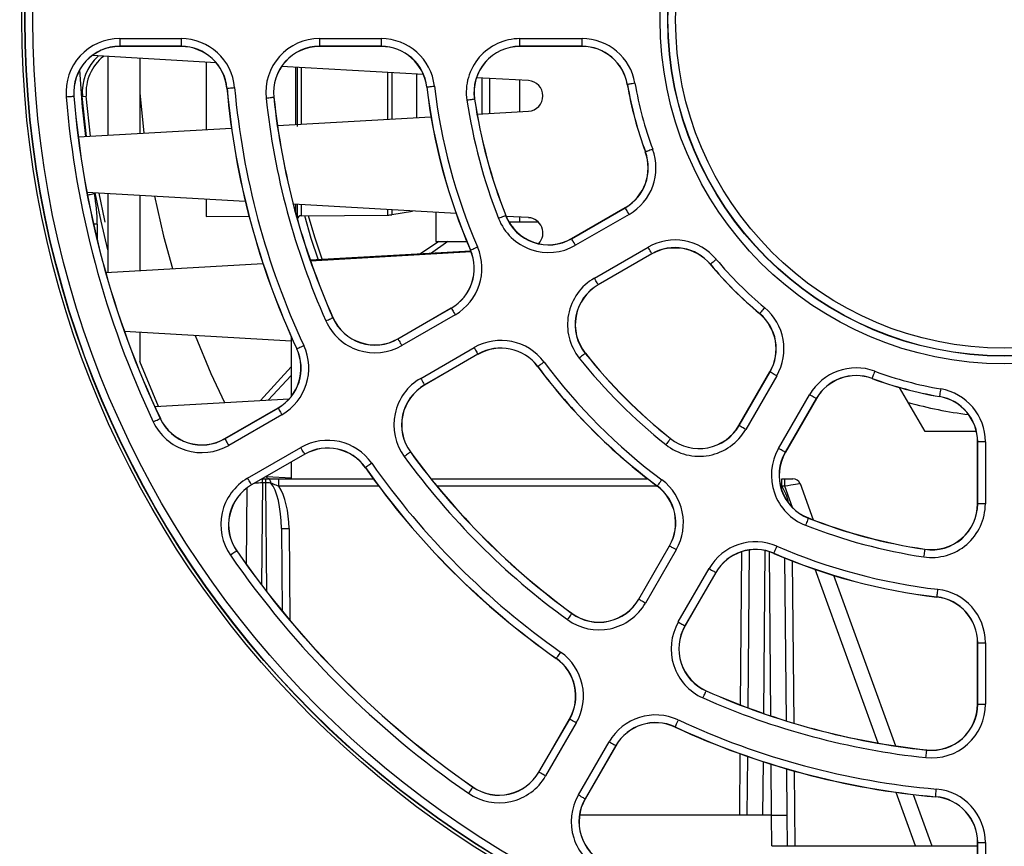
# Paper-space layout 'Sheet1' of a CAD drawing. Header units: millimetres. Extents: x 0 to 420, y 0 to 297.
# Tile 18 of 135: x 76 to 89, y 52 to 62. Entities that reach past the tile are written whole.
import ezdxf

# ---------------------------------------------------------------- set-up
doc = ezdxf.new("R2010")
doc.units = ezdxf.units.MM
doc.layers.add('SLD-0', color=179, linetype='Continuous')
doc.styles.add('SLDTEXTSTYLE1', font='TXT', dxfattribs={"width": 0.75})
doc.styles.add('SLDTEXTSTYLE3', font='TXT', dxfattribs={"width": 0.96})
doc.dimstyles.new('SLDDIMSTYLE3', dxfattribs={"dimtxt": 2.5, "dimasz": 3.302, "dimexe": 0, "dimexo": 0.0625, "dimtad": 1, "dimdec": 1, "dimlfac": 5, "dimrnd": 1e-09, "dimzin": 4, "dimdsep": 46, "dimtxsty": 'SLDTEXTSTYLE1', "dimblk1": 'NONE', "dimblk2": 'NONE', "dimsah": 1, "dimcen": 0, "dimadec": 0, "dimazin": 1, "dimtfac": 1, "dimtmove": 0, "dimatfit": 3, "dimldrblk": 'NONE', "dimfxl": 1, "dimfrac": 2, "dimtolj": 1, "dimtzin": 12, "dimarcsym": 0})
doc.dimstyles.new('SLDDIMSTYLE4', dxfattribs={"dimtxt": 2.5, "dimasz": 3.302, "dimexe": 0, "dimexo": 0.0625, "dimtad": 1, "dimdec": 1, "dimlfac": 5, "dimrnd": 1e-09, "dimzin": 12, "dimdsep": 46, "dimtxsty": 'SLDTEXTSTYLE1', "dimblk1": 'NONE', "dimblk2": 'NONE', "dimsah": 1, "dimcen": 0, "dimadec": 0, "dimazin": 3, "dimtfac": 1, "dimtmove": 0, "dimatfit": 3, "dimldrblk": 'NONE', "dimfxl": 1, "dimfrac": 2, "dimtolj": 1, "dimtzin": 12, "dimarcsym": 0})

# ---------------------------------------------------------------- blocks, each defined once
blk = doc.blocks.new('_D_22')
at = {"layer": 'SLD-0', "color": 179}
for p, q in [((177.639, 244.196), (170.681, 237.013)), ((170.681, 237.013), (163.266, 229.357)), ((168.235, 235.206), (170.681, 237.013)), ((170.681, 237.013), (168.594, 234.858)), ((170.681, 237.013), (168.953, 234.51)), ((168.235, 235.206), (168.953, 234.51)), ((163.266, 229.357), (151.443, 229.357))]:
    blk.add_line(p, q, dxfattribs=at)
at = {"layer": 'SLD-0', "color": 179, "char_height": 2.5, "attachment_point": 1, "style": 'SLDTEXTSTYLE3'}
for s, insert in [('%%c', (150.193, 232.392)), ('20.0', (155.213, 232.43))]:
    blk.add_mtext(s, dxfattribs=dict(at, insert=insert))
blk = doc.blocks.new('_None')
blk = doc.blocks.new('_D_23')
at = {"layer": 'SLD-0', "color": 179}
for p, q in [((163.999, 261.493), (154.023, 261.493)), ((172.8, 249.896), (163.999, 261.493)), ((171.384, 252.588), (170.588, 251.984)), ((171.384, 252.588), (172.8, 249.896)), ((172.8, 249.896), (170.986, 252.286)), ((172.8, 249.896), (170.588, 251.984)), ((175.52, 246.312), (172.8, 249.896))]:
    blk.add_line(p, q, dxfattribs=at)
at = {"layer": 'SLD-0', "color": 179, "char_height": 2.5, "attachment_point": 1, "style": 'SLDTEXTSTYLE3'}
for s, insert in [('%%c', (152.773, 264.528)), ('9.0', (157.794, 264.566))]:
    blk.add_mtext(s, dxfattribs=dict(at, insert=insert))
blk = doc.blocks.new('_D_24')
at = {"layer": 'SLD-0', "color": 179}
for p, q in [((241.453, 256.697), (250.709, 264.131)), ((250.709, 264.131), (262.532, 264.131)), ((241.453, 256.697), (243.478, 258.965)), ((244.105, 258.186), (243.478, 258.965)), ((241.453, 256.697), (243.792, 258.576)), ((244.105, 258.186), (241.453, 256.697)), ((236.385, 252.627), (241.453, 256.697))]:
    blk.add_line(p, q, dxfattribs=at)
at = {"layer": 'SLD-0', "color": 179, "char_height": 2.5, "attachment_point": 1, "style": 'SLDTEXTSTYLE3'}
for s, insert in [('%%c', (251.047, 267.167)), ('13.0', (256.067, 267.205))]:
    blk.add_mtext(s, dxfattribs=dict(at, insert=insert))
blk = doc.blocks.new('_D_25')
at = {"layer": 'SLD-0', "color": 179}
for p, q in [((240.691, 239.098), (237.146, 235.226)), ((237.146, 235.226), (227.951, 225.18)), ((234.752, 233.35), (237.146, 235.226)), ((237.146, 235.226), (235.121, 233.013)), ((237.146, 235.226), (235.489, 232.675)), ((234.752, 233.35), (235.489, 232.675)), ((227.951, 225.18), (216.128, 225.18))]:
    blk.add_line(p, q, dxfattribs=at)
at = {"layer": 'SLD-0', "color": 179, "char_height": 2.5, "attachment_point": 1, "style": 'SLDTEXTSTYLE3'}
for s, insert in [('%%c', (214.878, 228.215)), ('10.5', (219.898, 228.254))]:
    blk.add_mtext(s, dxfattribs=dict(at, insert=insert))
blk = doc.blocks.new('_D_28')
at = {"layer": 'SLD-0', "color": 179}
for p, q in [((173.264, 174.39), (183.569, 183.365)), ((183.569, 183.365), (193.545, 183.365)), ((173.264, 174.39), (175.198, 176.738)), ((175.855, 175.984), (175.198, 176.738)), ((173.264, 174.39), (175.526, 176.361)), ((175.855, 175.984), (173.264, 174.39)), ((169.87, 171.435), (173.264, 174.39))]:
    blk.add_line(p, q, dxfattribs=at)
at = {"layer": 'SLD-0', "color": 179, "char_height": 2.5, "attachment_point": 1, "style": 'SLDTEXTSTYLE3'}
for s, insert in [('%%c', (183.906, 186.4)), ('9.0', (188.927, 186.438))]:
    blk.add_mtext(s, dxfattribs=dict(at, insert=insert))
blk = doc.blocks.new('_D_30')
at = {"layer": 'SLD-0', "color": 179}
for p, q in [((230.033, 164.087), (234.374, 159.249)), ((236.006, 156.682), (234.374, 159.249)), ((234.374, 159.249), (236.75, 157.35)), ((234.374, 159.249), (236.378, 157.016)), ((234.374, 159.249), (244.668, 147.778)), ((236.006, 156.682), (236.75, 157.35)), ((244.668, 147.778), (256.491, 147.778))]:
    blk.add_line(p, q, dxfattribs=at)
at = {"layer": 'SLD-0', "color": 179, "char_height": 2.5, "attachment_point": 1, "style": 'SLDTEXTSTYLE3'}
for s, insert in [('%%c', (245.006, 150.813)), ('13.0', (250.026, 150.851))]:
    blk.add_mtext(s, dxfattribs=dict(at, insert=insert))
blk = doc.blocks.new('_D_31')
at = {"layer": 'SLD-0', "color": 179}
for p, q in [((224.118, 191.46), (212.295, 191.46)), ((230.761, 181.361), (224.118, 191.46)), ((229.53, 184.142), (228.695, 183.593)), ((229.53, 184.142), (230.761, 181.361)), ((230.761, 181.361), (229.113, 183.868)), ((230.761, 181.361), (228.695, 183.593)), ((233.646, 176.975), (230.761, 181.361))]:
    blk.add_line(p, q, dxfattribs=at)
at = {"layer": 'SLD-0', "color": 179, "char_height": 2.5, "attachment_point": 1, "style": 'SLDTEXTSTYLE3'}
for s, insert in [('%%c', (211.045, 194.495)), ('10.5', (216.066, 194.534))]:
    blk.add_mtext(s, dxfattribs=dict(at, insert=insert))

psp = doc.layouts.new('Sheet1')

# ---------------------------------------------------------------- linework, layer by layer
at = {"layer": 'SLD-0', "color": 179, "linetype": 'Continuous', "lineweight": 25}
for p, q in [((77.013, 62.129), (77.815, 62.129)), ((77.013, 62.129), (77.013, 62.029)), ((77.815, 62.029), (77.013, 62.029)), ((77.013, 62.029), (77.013, 62.026)), ((77.815, 62.026), (77.013, 62.026)), ((77.815, 62.129), (77.815, 62.029)), ((77.815, 62.029), (77.815, 62.026)), ((79.624, 62.129), (80.429, 62.129)), ((79.624, 62.129), (79.624, 62.029)), ((80.429, 62.029), (79.624, 62.029)), ((79.624, 62.029), (79.624, 62.026)), ((80.429, 62.026), (79.624, 62.026)), ((80.429, 62.129), (80.429, 62.029)), ((80.429, 62.029), (80.429, 62.026)), ((82.244, 62.129), (83.055, 62.129)), ((82.244, 62.029), (82.244, 62.129)), ((83.055, 62.029), (82.244, 62.029)), ((82.244, 62.029), (82.244, 62.026)), ((83.055, 62.026), (82.244, 62.026)), ((83.055, 62.029), (83.055, 62.129)), ((83.055, 62.029), (83.055, 62.026)), ((78.274, 61.813), (76.652, 61.906)), ((76.858, 61.894), (76.858, 60.865)), ((77.274, 61.87), (77.274, 60.889)), ((78.144, 61.82), (78.144, 60.939)), ((80.982, 61.658), (79.128, 61.764)), ((79.334, 61.752), (79.334, 60.978)), ((82.355, 61.579), (81.676, 61.618)), ((81.744, 61.614), (81.744, 61.145)), ((81.844, 61.608), (81.844, 61.151)), ((82.244, 61.173), (82.244, 61.586)), ((83.648, 61.528), (83.646, 61.528)), ((83.651, 61.529), (83.648, 61.528)), ((83.656, 61.53), (83.651, 61.529)), ((83.666, 61.531), (83.656, 61.53)), ((83.678, 61.533), (83.666, 61.531)), ((83.693, 61.536), (83.678, 61.533)), ((83.71, 61.539), (83.693, 61.536)), ((83.728, 61.542), (83.71, 61.539)), ((83.747, 61.545), (83.728, 61.542)), ((77.274, 61.418), (77.33, 60.892)), ((78.416, 61.479), (78.413, 61.479)), ((78.416, 61.479), (78.418, 61.479)), ((78.418, 61.479), (78.424, 61.48)), ((78.424, 61.48), (78.433, 61.481)), ((78.433, 61.481), (78.445, 61.482)), ((78.445, 61.482), (78.46, 61.483)), ((78.46, 61.483), (78.477, 61.485)), ((78.477, 61.485), (78.496, 61.486)), ((78.496, 61.486), (78.515, 61.488)), ((81.027, 61.496), (81.025, 61.496)), ((81.027, 61.496), (81.029, 61.496)), ((81.029, 61.496), (81.035, 61.497)), ((81.035, 61.497), (81.045, 61.498)), ((81.045, 61.498), (81.057, 61.499)), ((81.057, 61.499), (81.072, 61.501)), ((81.072, 61.501), (81.089, 61.503)), ((81.089, 61.503), (81.107, 61.505)), ((81.107, 61.505), (81.126, 61.508)), ((76.312, 61.369), (76.332, 61.37)), ((76.332, 61.37), (76.35, 61.372)), ((76.35, 61.372), (76.367, 61.373)), ((76.367, 61.373), (76.382, 61.374)), ((76.382, 61.374), (76.395, 61.375)), ((76.395, 61.375), (76.404, 61.376)), ((76.404, 61.376), (76.41, 61.377)), ((76.41, 61.377), (76.412, 61.377)), ((76.412, 61.377), (76.415, 61.377)), ((76.524, 61.373), (76.575, 61.377)), ((76.579, 60.849), (76.524, 61.373)), ((76.629, 60.852), (76.575, 61.377)), ((78.925, 61.352), (78.944, 61.354)), ((78.944, 61.354), (78.963, 61.356)), ((78.963, 61.356), (78.98, 61.358)), ((78.98, 61.358), (78.995, 61.359)), ((78.995, 61.359), (79.007, 61.361)), ((79.007, 61.361), (79.017, 61.362)), ((79.017, 61.362), (79.023, 61.362)), ((79.023, 61.362), (79.025, 61.363)), ((79.025, 61.363), (79.027, 61.363)), ((81.569, 61.325), (81.55, 61.322)), ((81.587, 61.328), (81.569, 61.325)), ((81.604, 61.33), (81.587, 61.328)), ((81.619, 61.332), (81.604, 61.33)), ((81.631, 61.334), (81.619, 61.332)), ((81.641, 61.336), (81.631, 61.334)), ((81.646, 61.336), (81.641, 61.336)), ((81.649, 61.337), (81.646, 61.336)), ((81.649, 61.337), (81.651, 61.337)), ((81.683, 61.141), (82.355, 61.18)), ((79.074, 60.992), (81.08, 61.107)), ((76.47, 60.843), (78.473, 60.958)), ((83.884, 60.648), (83.882, 60.647)), ((83.886, 60.649), (83.884, 60.648)), ((83.892, 60.651), (83.886, 60.649)), ((83.901, 60.654), (83.892, 60.651)), ((83.912, 60.658), (83.901, 60.654)), ((83.927, 60.663), (83.912, 60.658)), ((83.943, 60.669), (83.927, 60.663)), ((83.96, 60.676), (83.943, 60.669)), ((83.978, 60.682), (83.96, 60.676)), ((78.654, 59.999), (76.584, 60.118)), ((76.77, 59.74), (76.694, 60.112)), ((76.819, 59.751), (76.746, 60.109)), ((76.858, 60.102), (76.858, 59.074)), ((77.274, 60.078), (77.274, 59.097)), ((77.468, 60.067), (77.587, 59.547)), ((78.144, 60.029), (78.144, 59.802)), ((81.409, 59.842), (79.282, 59.963)), ((79.334, 59.96), (79.334, 59.771)), ((80.568, 59.827), (80.838, 59.874)), ((81.144, 59.857), (81.144, 59.475)), ((82.917, 59.515), (83.619, 59.92)), ((82.919, 59.513), (83.62, 59.918)), ((83.62, 59.918), (83.619, 59.92)), ((83.621, 59.916), (83.62, 59.918)), ((83.624, 59.911), (83.621, 59.916)), ((83.629, 59.903), (83.624, 59.911)), ((83.635, 59.892), (83.629, 59.903)), ((83.643, 59.879), (83.635, 59.892)), ((83.651, 59.864), (83.643, 59.879)), ((83.661, 59.848), (83.651, 59.864)), ((83.67, 59.831), (83.661, 59.848)), ((76.858, 59.368), (76.77, 59.74)), ((76.824, 59.728), (76.819, 59.751)), ((78.144, 59.802), (78.702, 59.807)), ((79.383, 59.813), (80.519, 59.822)), ((79.517, 59.517), (79.43, 59.813)), ((79.565, 59.532), (79.482, 59.813)), ((81.982, 59.784), (81.964, 59.777)), ((81.999, 59.791), (81.982, 59.784)), ((82.015, 59.797), (81.999, 59.791)), ((82.029, 59.803), (82.015, 59.797)), ((82.04, 59.808), (82.029, 59.803)), ((82.049, 59.811), (82.04, 59.808)), ((82.055, 59.813), (82.049, 59.811)), ((82.057, 59.814), (82.055, 59.813)), ((82.057, 59.814), (82.059, 59.815)), ((82.355, 59.788), (82.063, 59.804)), ((82.097, 59.735), (82.479, 59.735)), ((82.244, 59.735), (82.244, 59.794)), ((83.67, 59.831), (82.969, 59.426)), ((77.587, 59.547), (77.704, 59.122)), ((79.61, 59.231), (79.517, 59.517)), ((79.662, 59.234), (79.565, 59.532)), ((81.185, 59.475), (80.93, 59.307)), ((81.303, 59.475), (81.076, 59.315)), ((81.144, 59.475), (81.549, 59.475)), ((82.919, 59.513), (82.917, 59.515)), ((82.92, 59.511), (82.919, 59.513)), ((82.923, 59.506), (82.92, 59.511)), ((82.927, 59.497), (82.923, 59.506)), ((82.934, 59.487), (82.927, 59.497)), ((82.941, 59.474), (82.934, 59.487)), ((82.95, 59.459), (82.941, 59.474)), ((82.959, 59.443), (82.95, 59.459)), ((81.602, 59.35), (79.504, 59.23)), ((79.505, 59.225), (81.604, 59.345)), ((81.598, 59.365), (81.596, 59.364)), ((81.598, 59.365), (81.6, 59.366)), ((81.6, 59.366), (81.606, 59.368)), ((81.606, 59.368), (81.614, 59.372)), ((81.614, 59.372), (81.626, 59.377)), ((81.626, 59.377), (81.639, 59.383)), ((81.639, 59.383), (81.655, 59.39)), ((81.655, 59.39), (81.672, 59.397)), ((81.672, 59.397), (81.69, 59.405)), ((82.969, 59.426), (82.959, 59.443)), ((83.216, 58.997), (83.918, 59.402)), ((83.928, 59.386), (83.918, 59.402)), ((83.937, 59.37), (83.928, 59.386)), ((83.945, 59.355), (83.937, 59.37)), ((83.953, 59.342), (83.945, 59.355)), ((83.959, 59.331), (83.953, 59.342)), ((83.964, 59.323), (83.959, 59.331)), ((83.967, 59.318), (83.964, 59.323)), ((84.342, 59.39), (84.196, 59.39)), ((83.968, 59.316), (83.266, 58.911)), ((83.969, 59.314), (83.267, 58.909)), ((83.968, 59.316), (83.967, 59.318)), ((83.968, 59.316), (83.969, 59.314)), ((84.755, 59.199), (84.746, 59.191)), ((84.767, 59.208), (84.755, 59.199)), ((84.78, 59.219), (84.767, 59.208)), ((84.794, 59.231), (84.78, 59.219)), ((84.809, 59.243), (84.794, 59.231)), ((76.83, 59.072), (78.884, 59.189)), ((84.732, 59.179), (84.73, 59.178)), ((84.734, 59.181), (84.732, 59.179)), ((84.738, 59.185), (84.734, 59.181)), ((84.746, 59.191), (84.738, 59.185)), ((83.226, 58.981), (83.216, 58.997)), ((83.235, 58.964), (83.226, 58.981)), ((83.244, 58.95), (83.235, 58.964)), ((83.251, 58.937), (83.244, 58.95)), ((83.257, 58.926), (83.251, 58.937)), ((83.262, 58.918), (83.257, 58.926)), ((83.265, 58.913), (83.262, 58.918)), ((83.266, 58.911), (83.265, 58.913)), ((83.266, 58.911), (83.267, 58.909)), ((80.648, 58.204), (81.345, 58.607)), ((80.649, 58.202), (81.346, 58.605)), ((81.346, 58.605), (81.345, 58.607)), ((81.346, 58.605), (81.347, 58.603)), ((81.347, 58.603), (81.35, 58.598)), ((81.35, 58.598), (81.355, 58.59)), ((81.355, 58.59), (81.361, 58.579)), ((81.361, 58.579), (81.369, 58.566)), ((81.369, 58.566), (81.377, 58.551)), ((81.377, 58.551), (81.387, 58.535)), ((85.396, 58.558), (85.388, 58.548)), ((85.406, 58.569), (85.396, 58.558)), ((85.417, 58.583), (85.406, 58.569)), ((85.428, 58.597), (85.417, 58.583)), ((85.441, 58.612), (85.428, 58.597)), ((79.706, 58.439), (79.723, 58.447)), ((79.723, 58.447), (79.74, 58.454)), ((79.74, 58.454), (79.756, 58.461)), ((79.756, 58.461), (79.77, 58.467)), ((79.77, 58.467), (79.781, 58.472)), ((79.781, 58.472), (79.79, 58.476)), ((79.79, 58.476), (79.795, 58.479)), ((79.795, 58.479), (79.797, 58.48)), ((79.797, 58.48), (79.799, 58.481)), ((81.396, 58.518), (80.699, 58.116)), ((81.387, 58.535), (81.396, 58.518)), ((85.377, 58.535), (85.375, 58.533)), ((85.378, 58.537), (85.377, 58.535)), ((85.382, 58.541), (85.378, 58.537)), ((85.388, 58.548), (85.382, 58.541)), ((79.254, 58.173), (77.075, 58.298)), ((77.274, 58.287), (77.274, 57.909)), ((78.001, 58.245), (78.204, 57.752)), ((79.254, 58.232), (79.254, 57.449)), ((80.649, 58.202), (80.648, 58.204)), ((80.649, 58.202), (80.65, 58.2)), ((80.65, 58.2), (80.653, 58.195)), ((80.653, 58.195), (80.658, 58.187)), ((80.658, 58.187), (80.664, 58.176)), ((80.664, 58.176), (80.672, 58.163)), ((80.672, 58.163), (80.68, 58.148)), ((79.328, 58.074), (79.326, 58.073)), ((79.328, 58.074), (79.33, 58.075)), ((79.33, 58.075), (79.335, 58.077)), ((79.335, 58.077), (79.344, 58.081)), ((79.344, 58.081), (79.355, 58.087)), ((79.355, 58.087), (79.369, 58.093)), ((79.369, 58.093), (79.384, 58.1)), ((79.384, 58.1), (79.401, 58.108)), ((79.401, 58.108), (79.419, 58.116)), ((80.68, 58.148), (80.689, 58.132)), ((80.689, 58.132), (80.699, 58.116)), ((80.947, 57.687), (81.644, 58.089)), ((81.644, 58.089), (81.653, 58.073)), ((81.653, 58.073), (81.663, 58.057)), ((81.663, 58.057), (81.671, 58.042)), ((81.671, 58.042), (81.679, 58.029)), ((81.694, 58.003), (80.997, 57.6)), ((81.695, 58.001), (80.998, 57.598)), ((81.679, 58.029), (81.685, 58.018)), ((81.685, 58.018), (81.69, 58.01)), ((81.69, 58.01), (81.693, 58.005)), ((81.693, 58.005), (81.694, 58.003)), ((81.694, 58.003), (81.695, 58.001)), ((83.033, 57.963), (83.018, 57.951)), ((83.048, 57.975), (83.033, 57.963)), ((83.061, 57.986), (83.048, 57.975)), ((83.073, 57.995), (83.061, 57.986)), ((83.082, 58.003), (83.073, 57.995)), ((83.09, 58.008), (83.082, 58.003)), ((83.094, 58.012), (83.09, 58.008)), ((83.096, 58.014), (83.094, 58.012)), ((83.096, 58.014), (83.098, 58.015)), ((79.254, 57.838), (78.851, 57.396)), ((82.478, 57.841), (82.476, 57.839)), ((82.48, 57.842), (82.478, 57.841)), ((82.485, 57.846), (82.48, 57.842)), ((82.492, 57.851), (82.485, 57.846)), ((82.502, 57.859), (82.492, 57.851)), ((82.514, 57.868), (82.502, 57.859)), ((82.528, 57.878), (82.514, 57.868)), ((82.543, 57.889), (82.528, 57.878)), ((82.559, 57.9), (82.543, 57.889)), ((86.88, 57.781), (86.873, 57.763)), ((78.204, 57.752), (78.381, 57.369)), ((79.254, 57.723), (78.954, 57.402)), ((80.947, 57.687), (80.956, 57.67)), ((80.956, 57.67), (80.966, 57.654)), ((80.966, 57.654), (80.974, 57.639)), ((85.106, 57.07), (85.511, 57.772)), ((85.108, 57.069), (85.513, 57.77)), ((85.6, 57.72), (85.195, 57.019)), ((85.513, 57.77), (85.511, 57.772)), ((85.515, 57.769), (85.513, 57.77)), ((85.52, 57.766), (85.515, 57.769)), ((85.528, 57.762), (85.52, 57.766)), ((85.539, 57.756), (85.528, 57.762)), ((85.552, 57.748), (85.539, 57.756)), ((85.567, 57.739), (85.552, 57.748)), ((85.583, 57.73), (85.567, 57.739)), ((85.6, 57.72), (85.583, 57.73)), ((86.845, 57.687), (86.844, 57.685)), ((86.846, 57.689), (86.845, 57.687)), ((86.848, 57.695), (86.846, 57.689)), ((86.851, 57.703), (86.848, 57.695)), ((86.856, 57.715), (86.851, 57.703)), ((86.861, 57.729), (86.856, 57.715)), ((86.867, 57.745), (86.861, 57.729)), ((86.873, 57.763), (86.867, 57.745)), ((80.974, 57.639), (80.982, 57.626)), ((80.982, 57.626), (80.988, 57.615)), ((80.988, 57.615), (80.993, 57.607)), ((80.993, 57.607), (80.996, 57.602)), ((80.996, 57.602), (80.997, 57.6)), ((80.997, 57.6), (80.998, 57.598)), ((87.539, 56.99), (87.206, 57.567)), ((87.739, 57.531), (87.736, 57.512)), ((87.743, 57.55), (87.739, 57.531)), ((77.472, 57.317), (79.227, 57.417)), ((85.623, 56.771), (86.029, 57.473)), ((86.115, 57.423), (85.71, 56.721)), ((86.117, 57.422), (85.712, 56.72)), ((86.045, 57.463), (86.029, 57.473)), ((86.061, 57.454), (86.045, 57.463)), ((86.076, 57.445), (86.061, 57.454)), ((86.089, 57.438), (86.076, 57.445)), ((86.1, 57.432), (86.089, 57.438)), ((86.108, 57.427), (86.1, 57.432)), ((86.113, 57.424), (86.108, 57.427)), ((86.115, 57.423), (86.113, 57.424)), ((86.115, 57.423), (86.117, 57.422)), ((87.726, 57.451), (87.725, 57.449)), ((87.727, 57.459), (87.726, 57.453)), ((87.726, 57.453), (87.726, 57.451)), ((87.729, 57.468), (87.727, 57.459)), ((87.731, 57.481), (87.729, 57.468)), ((87.733, 57.495), (87.731, 57.481)), ((87.736, 57.512), (87.733, 57.495)), ((78.386, 56.899), (79.082, 57.3)), ((78.388, 56.897), (79.083, 57.298)), ((79.083, 57.298), (79.082, 57.3)), ((79.083, 57.298), (79.084, 57.296)), ((79.084, 57.296), (79.087, 57.291)), ((79.087, 57.291), (79.092, 57.283)), ((79.092, 57.283), (79.098, 57.272)), ((79.098, 57.272), (79.105, 57.259)), ((77.469, 57.126), (77.486, 57.134)), ((77.486, 57.134), (77.501, 57.142)), ((77.501, 57.142), (77.515, 57.148)), ((77.515, 57.148), (77.526, 57.153)), ((77.526, 57.153), (77.534, 57.157)), ((77.534, 57.157), (77.54, 57.16)), ((77.54, 57.16), (77.542, 57.161)), ((77.542, 57.161), (77.544, 57.162)), ((79.133, 57.211), (78.438, 56.81)), ((79.105, 57.259), (79.114, 57.244)), ((79.114, 57.244), (79.123, 57.228)), ((79.123, 57.228), (79.133, 57.211)), ((77.451, 57.118), (77.469, 57.126)), ((85.108, 57.069), (85.106, 57.07)), ((85.11, 57.068), (85.108, 57.069)), ((85.115, 57.065), (85.11, 57.068)), ((85.123, 57.06), (85.115, 57.065)), ((85.134, 57.054), (85.123, 57.06)), ((85.147, 57.046), (85.134, 57.054)), ((85.162, 57.038), (85.147, 57.046)), ((85.178, 57.028), (85.162, 57.038)), ((85.195, 57.019), (85.178, 57.028)), ((78.388, 56.897), (78.386, 56.899)), ((78.388, 56.897), (78.389, 56.895)), ((78.389, 56.895), (78.392, 56.89)), ((78.392, 56.89), (78.396, 56.882)), ((78.396, 56.882), (78.403, 56.871)), ((84.2, 56.885), (84.192, 56.875)), ((84.206, 56.892), (84.2, 56.885)), ((84.21, 56.897), (84.206, 56.892)), ((84.211, 56.899), (84.21, 56.897)), ((84.211, 56.899), (84.212, 56.901)), ((88.209, 56.99), (87.539, 56.99)), ((78.403, 56.871), (78.41, 56.858)), ((78.41, 56.858), (78.419, 56.843)), ((78.419, 56.843), (78.428, 56.827)), ((78.428, 56.827), (78.438, 56.81)), ((78.685, 56.381), (79.38, 56.783)), ((79.39, 56.766), (79.38, 56.783)), ((79.399, 56.75), (79.39, 56.766)), ((79.408, 56.735), (79.399, 56.75)), ((84.161, 56.836), (84.149, 56.821)), ((84.172, 56.85), (84.161, 56.836)), ((84.183, 56.864), (84.172, 56.85)), ((84.192, 56.875), (84.183, 56.864)), ((85.64, 56.762), (85.623, 56.771)), ((85.656, 56.752), (85.64, 56.762)), ((85.671, 56.744), (85.656, 56.752)), ((88.224, 56.047), (88.224, 56.857)), ((88.226, 56.857), (88.224, 56.857)), ((88.226, 56.047), (88.226, 56.857)), ((88.326, 56.857), (88.226, 56.857)), ((88.326, 56.857), (88.326, 56.047)), ((79.43, 56.696), (78.735, 56.295)), ((79.432, 56.694), (78.736, 56.293)), ((79.416, 56.722), (79.408, 56.735)), ((79.422, 56.711), (79.416, 56.722)), ((79.426, 56.703), (79.422, 56.711)), ((79.429, 56.698), (79.426, 56.703)), ((79.43, 56.696), (79.429, 56.698)), ((79.43, 56.696), (79.432, 56.694)), ((80.746, 56.676), (80.73, 56.665)), ((80.761, 56.687), (80.746, 56.676)), ((80.774, 56.697), (80.761, 56.687)), ((80.787, 56.706), (80.774, 56.697)), ((80.797, 56.714), (80.787, 56.706)), ((80.804, 56.719), (80.797, 56.714)), ((80.809, 56.723), (80.804, 56.719)), ((80.811, 56.724), (80.809, 56.723)), ((80.811, 56.724), (80.813, 56.725)), ((85.684, 56.736), (85.671, 56.744)), ((85.695, 56.73), (85.684, 56.736)), ((85.703, 56.725), (85.695, 56.73)), ((85.708, 56.722), (85.703, 56.725)), ((85.71, 56.721), (85.708, 56.722)), ((85.71, 56.721), (85.712, 56.72)), ((79.254, 56.591), (79.254, 56.375)), ((80.225, 56.52), (80.223, 56.519)), ((80.227, 56.522), (80.225, 56.52)), ((80.232, 56.525), (80.227, 56.522)), ((80.239, 56.53), (80.232, 56.525)), ((80.249, 56.538), (80.239, 56.53)), ((80.262, 56.546), (80.249, 56.538)), ((80.276, 56.556), (80.262, 56.546)), ((80.291, 56.567), (80.276, 56.556)), ((80.307, 56.578), (80.291, 56.567)), ((78.695, 56.365), (78.685, 56.381)), ((78.704, 56.348), (78.695, 56.365)), ((78.88, 56.375), (78.922, 56.375)), ((78.922, 56.32), (78.922, 56.375)), ((78.922, 56.375), (78.955, 56.375)), ((79.254, 56.382), (78.934, 56.4)), ((78.96, 56.374), (78.955, 56.375)), ((78.965, 56.371), (78.96, 56.374)), ((78.97, 56.367), (78.965, 56.371)), ((78.975, 56.36), (78.97, 56.367)), ((79.026, 56.375), (79.094, 56.375)), ((79.094, 56.276), (79.094, 56.375)), ((79.094, 56.375), (80.326, 56.375)), ((81.08, 56.375), (83.91, 56.375)), ((85.667, 56.276), (85.667, 56.375)), ((85.667, 56.375), (85.704, 56.375)), ((85.704, 56.276), (85.704, 56.375)), ((85.704, 56.375), (85.81, 56.375)), ((78.671, 55.251), (78.679, 56.255)), ((78.713, 56.334), (78.704, 56.348)), ((78.72, 56.321), (78.713, 56.334)), ((78.726, 56.31), (78.72, 56.321)), ((78.731, 56.302), (78.726, 56.31)), ((78.734, 56.297), (78.731, 56.302)), ((78.735, 56.295), (78.734, 56.297)), ((78.735, 56.295), (78.736, 56.293)), ((78.922, 56.32), (78.879, 56.32)), ((78.979, 56.351), (78.975, 56.36)), ((78.983, 56.342), (78.979, 56.351)), ((78.986, 56.33), (78.983, 56.342)), ((78.988, 56.318), (78.986, 56.33)), ((84.038, 56.281), (84.037, 56.279)), ((84.039, 56.283), (84.038, 56.281)), ((84.043, 56.287), (84.039, 56.283)), ((84.049, 56.295), (84.043, 56.287)), ((84.056, 56.305), (84.049, 56.295)), ((84.065, 56.317), (84.056, 56.305)), ((84.075, 56.331), (84.065, 56.317)), ((84.086, 56.346), (84.075, 56.331)), ((84.098, 56.361), (84.086, 56.346)), ((85.704, 56.276), (85.667, 56.276)), ((85.904, 56.31), (86.076, 55.837)), ((88.226, 56.047), (88.224, 56.047)), ((88.326, 56.047), (88.226, 56.047)), ((86.008, 55.852), (86.005, 55.843)), ((86.01, 55.857), (86.008, 55.852)), ((86.011, 55.859), (86.01, 55.857)), ((86.011, 55.859), (86.012, 55.862)), ((79.126, 55.724), (79.136, 54.645)), ((85.982, 55.784), (85.975, 55.766)), ((85.989, 55.801), (85.982, 55.784)), ((85.995, 55.817), (85.989, 55.801)), ((86, 55.831), (85.995, 55.817)), ((86.005, 55.843), (86, 55.831)), ((83.796, 54.8), (84.198, 55.498)), ((83.798, 54.799), (84.2, 55.496)), ((84.2, 55.496), (84.198, 55.498)), ((84.2, 55.496), (84.202, 55.495)), ((84.202, 55.495), (84.207, 55.492)), ((84.207, 55.492), (84.215, 55.488)), ((84.215, 55.488), (84.226, 55.481)), ((84.226, 55.481), (84.239, 55.474)), ((84.239, 55.474), (84.254, 55.465)), ((84.254, 55.465), (84.27, 55.456)), ((85.587, 55.458), (85.595, 55.475)), ((85.595, 55.475), (85.602, 55.493)), ((78.475, 55.384), (78.459, 55.373)), ((78.49, 55.395), (78.475, 55.384)), ((78.504, 55.404), (78.49, 55.395)), ((78.516, 55.413), (78.504, 55.404)), ((78.527, 55.42), (78.516, 55.413)), ((78.534, 55.425), (78.527, 55.42)), ((78.539, 55.429), (78.534, 55.425)), ((78.541, 55.43), (78.539, 55.429)), ((78.541, 55.43), (78.543, 55.431)), ((84.287, 55.446), (83.884, 54.749)), ((84.27, 55.456), (84.287, 55.446)), ((85.227, 53.378), (85.245, 55.442)), ((85.563, 55.401), (85.562, 55.398)), ((85.563, 55.401), (85.564, 55.403)), ((85.564, 55.403), (85.566, 55.408)), ((85.566, 55.408), (85.57, 55.417)), ((85.57, 55.417), (85.574, 55.428)), ((85.574, 55.428), (85.58, 55.442)), ((85.58, 55.442), (85.587, 55.458)), ((85.703, 55.339), (85.721, 53.21)), ((87.522, 55.371), (87.519, 55.352)), ((87.525, 55.39), (87.522, 55.371)), ((87.527, 55.407), (87.525, 55.39)), ((87.53, 55.422), (87.527, 55.407)), ((87.532, 55.434), (87.53, 55.422)), ((87.533, 55.443), (87.532, 55.434)), ((87.534, 55.449), (87.533, 55.443)), ((87.534, 55.451), (87.534, 55.454)), ((87.534, 55.451), (87.534, 55.449)), ((84.313, 54.502), (84.716, 55.199)), ((84.802, 55.149), (84.4, 54.452)), ((84.804, 55.148), (84.402, 54.45)), ((84.716, 55.199), (84.732, 55.189)), ((84.732, 55.189), (84.748, 55.18)), ((84.748, 55.18), (84.763, 55.171)), ((84.763, 55.171), (84.776, 55.164)), ((84.776, 55.164), (84.787, 55.158)), ((84.787, 55.158), (84.795, 55.153)), ((84.795, 55.153), (84.8, 55.15)), ((84.8, 55.15), (84.802, 55.149)), ((84.802, 55.149), (84.804, 55.148)), ((86.34, 55.112), (87.152, 52.882)), ((87.693, 54.83), (87.694, 54.832)), ((87.693, 54.83), (87.693, 54.827)), ((87.694, 54.838), (87.695, 54.847)), ((87.694, 54.832), (87.694, 54.838)), ((87.695, 54.847), (87.697, 54.859)), ((87.697, 54.859), (87.699, 54.874)), ((87.699, 54.874), (87.701, 54.891)), ((87.701, 54.891), (87.703, 54.91)), ((87.703, 54.91), (87.705, 54.929)), ((83.798, 54.799), (83.796, 54.8)), ((83.798, 54.799), (83.8, 54.798)), ((83.8, 54.798), (83.805, 54.795)), ((83.805, 54.795), (83.813, 54.791)), ((83.813, 54.791), (83.824, 54.784)), ((83.824, 54.784), (83.837, 54.777)), ((83.837, 54.777), (83.852, 54.768)), ((83.852, 54.768), (83.868, 54.759)), ((83.868, 54.759), (83.884, 54.749)), ((82.885, 54.563), (82.874, 54.548)), ((82.895, 54.577), (82.885, 54.563)), ((82.904, 54.589), (82.895, 54.577)), ((82.911, 54.599), (82.904, 54.589)), ((82.917, 54.607), (82.911, 54.599)), ((82.92, 54.612), (82.917, 54.607)), ((82.921, 54.613), (82.92, 54.612)), ((82.921, 54.613), (82.923, 54.615)), ((82.874, 54.548), (82.862, 54.533)), ((84.313, 54.502), (84.33, 54.492)), ((84.33, 54.492), (84.346, 54.483)), ((84.346, 54.483), (84.361, 54.474)), ((84.361, 54.474), (84.374, 54.467)), ((84.374, 54.467), (84.385, 54.46)), ((84.385, 54.46), (84.393, 54.456)), ((84.393, 54.456), (84.398, 54.453)), ((84.398, 54.453), (84.4, 54.452)), ((84.4, 54.452), (84.402, 54.45)), ((88.226, 54.231), (88.224, 54.231)), ((88.224, 53.426), (88.224, 54.231)), ((88.226, 54.231), (88.326, 54.231)), ((88.226, 53.426), (88.226, 54.231)), ((88.326, 54.231), (88.326, 53.426)), ((82.735, 54.052), (82.728, 54.042)), ((82.744, 54.064), (82.735, 54.052)), ((82.753, 54.078), (82.744, 54.064)), ((82.764, 54.094), (82.753, 54.078)), ((82.775, 54.109), (82.764, 54.094)), ((82.718, 54.028), (82.716, 54.026)), ((82.719, 54.029), (82.718, 54.028)), ((82.722, 54.034), (82.719, 54.029)), ((82.728, 54.042), (82.722, 54.034)), ((84.644, 53.526), (84.652, 53.543)), ((84.652, 53.543), (84.659, 53.559)), ((84.659, 53.559), (84.665, 53.573)), ((84.665, 53.573), (84.67, 53.584)), ((84.67, 53.584), (84.674, 53.592)), ((84.674, 53.592), (84.676, 53.598)), ((84.676, 53.598), (84.677, 53.6)), ((84.677, 53.6), (84.678, 53.602)), ((84.636, 53.508), (84.644, 53.526)), ((88.226, 53.426), (88.224, 53.426)), ((88.226, 53.426), (88.326, 53.426)), ((82.49, 52.539), (82.891, 53.234)), ((82.492, 52.538), (82.894, 53.233)), ((82.98, 53.183), (82.579, 52.488)), ((82.894, 53.233), (82.891, 53.234)), ((82.895, 53.232), (82.894, 53.233)), ((82.901, 53.229), (82.895, 53.232)), ((82.909, 53.224), (82.901, 53.229)), ((82.919, 53.218), (82.909, 53.224)), ((82.932, 53.211), (82.919, 53.218)), ((82.947, 53.202), (82.932, 53.211)), ((82.963, 53.193), (82.947, 53.202)), ((82.98, 53.183), (82.963, 53.193)), ((84.275, 53.138), (84.279, 53.146)), ((84.279, 53.146), (84.284, 53.158)), ((84.284, 53.158), (84.29, 53.171)), ((84.29, 53.171), (84.298, 53.187)), ((84.298, 53.187), (84.305, 53.204)), ((84.305, 53.204), (84.314, 53.221)), ((84.271, 53.131), (84.27, 53.128)), ((84.271, 53.131), (84.272, 53.133)), ((84.272, 53.133), (84.275, 53.138)), ((83.007, 52.24), (83.409, 52.936)), ((83.409, 52.936), (83.426, 52.926)), ((83.426, 52.926), (83.442, 52.917)), ((83.442, 52.917), (83.456, 52.908)), ((83.456, 52.908), (83.47, 52.901)), ((83.47, 52.901), (83.48, 52.894)), ((83.48, 52.894), (83.488, 52.89)), ((83.488, 52.89), (83.494, 52.887)), ((83.495, 52.886), (83.094, 52.19)), ((83.498, 52.884), (83.096, 52.189)), ((83.494, 52.887), (83.495, 52.886)), ((83.495, 52.886), (83.498, 52.884)), ((87.551, 52.747), (87.553, 52.766)), ((87.553, 52.766), (87.555, 52.783)), ((87.555, 52.783), (87.557, 52.798)), ((87.557, 52.798), (87.558, 52.81)), ((87.558, 52.81), (87.559, 52.819)), ((87.559, 52.819), (87.56, 52.825)), ((87.56, 52.827), (87.56, 52.83)), ((87.56, 52.825), (87.56, 52.827)), ((85.215, 51.975), (85.222, 52.743)), ((87.549, 52.728), (87.551, 52.747)), ((82.492, 52.538), (82.49, 52.539)), ((82.494, 52.537), (82.492, 52.538)), ((82.499, 52.534), (82.494, 52.537)), ((82.507, 52.529), (82.499, 52.534)), ((82.518, 52.523), (82.507, 52.529)), ((82.531, 52.515), (82.518, 52.523)), ((82.546, 52.507), (82.531, 52.515)), ((82.562, 52.497), (82.546, 52.507)), ((85.727, 52.582), (85.732, 51.975)), ((82.579, 52.488), (82.562, 52.497)), ((81.581, 52.277), (81.57, 52.261)), ((81.592, 52.293), (81.581, 52.277)), ((81.602, 52.307), (81.592, 52.293)), ((81.61, 52.319), (81.602, 52.307)), ((81.617, 52.329), (81.61, 52.319)), ((81.623, 52.337), (81.617, 52.329)), ((81.626, 52.342), (81.623, 52.337)), ((81.627, 52.344), (81.626, 52.342)), ((81.627, 52.344), (81.629, 52.346)), ((87.383, 52.246), (87.627, 51.575)), ((87.678, 52.236), (87.679, 52.248)), ((87.679, 52.248), (87.68, 52.263)), ((87.68, 52.263), (87.682, 52.28)), ((87.682, 52.28), (87.684, 52.299)), ((87.684, 52.299), (87.685, 52.318)), ((83.007, 52.24), (83.024, 52.231)), ((83.024, 52.231), (83.04, 52.221)), ((83.04, 52.221), (83.055, 52.213)), ((83.055, 52.213), (83.068, 52.205)), ((83.068, 52.205), (83.079, 52.199)), ((83.079, 52.199), (83.087, 52.194)), ((83.087, 52.194), (83.092, 52.191)), ((83.092, 52.191), (83.094, 52.19)), ((83.094, 52.19), (83.096, 52.189)), ((87.677, 52.218), (87.676, 52.216)), ((87.677, 52.226), (87.678, 52.236)), ((87.677, 52.22), (87.677, 52.226)), ((87.677, 52.218), (87.677, 52.22)), ((85.532, 51.975), (83.022, 51.975)), ((85.535, 51.575), (85.532, 51.975)), ((85.532, 51.975), (85.732, 51.975)), ((85.732, 51.975), (85.735, 51.575)), ((88.224, 50.815), (88.224, 51.618)), ((88.226, 51.618), (88.224, 51.618)), ((88.226, 50.815), (88.226, 51.618)), ((88.226, 51.618), (88.326, 51.618)), ((88.326, 51.618), (88.326, 50.815)), ((85.535, 51.575), (88.224, 51.575))]:
    psp.add_line(p, q, dxfattribs=at)
at = {"layer": 'SLD-0', "color": 8, "linetype": 'Continuous', "lineweight": 25}
for p, q in [((76.486, 61.715), (76.522, 61.232)), ((79.314, 61.006), (79.314, 61.753)), ((79.383, 61.749), (79.383, 61.01)), ((80.519, 61.075), (80.519, 61.684)), ((80.568, 61.681), (80.568, 61.078)), ((80.895, 61.096), (80.895, 61.663)), ((76.522, 61.232), (76.564, 60.848)), ((76.663, 60.095), (76.644, 60.091)), ((76.682, 60.098), (76.663, 60.095)), ((76.6, 60.083), (76.591, 60.081)), ((76.591, 60.081), (76.591, 60.081)), ((76.613, 60.085), (76.6, 60.083)), ((76.628, 60.088), (76.613, 60.085)), ((76.644, 60.091), (76.628, 60.088)), ((79.314, 59.843), (79.314, 59.962)), ((79.383, 59.958), (79.383, 59.813)), ((80.519, 59.822), (80.519, 59.893)), ((80.568, 59.89), (80.568, 59.827)), ((76.719, 59.704), (76.67, 59.704)), ((76.719, 59.704), (76.719, 59.494)), ((77.521, 57.32), (77.274, 57.909)), ((78.879, 56.32), (78.879, 56.375)), ((78.879, 56.32), (78.868, 54.985)), ((78.934, 54.898), (78.922, 56.32)), ((80.399, 56.276), (79.094, 56.276)), ((84.04, 56.276), (81.161, 56.276)), ((85.806, 55.998), (85.704, 56.276)), ((79.226, 55.724), (79.237, 54.524)), ((85.128, 53.416), (85.145, 55.42)), ((85.445, 55.435), (85.426, 53.307)), ((85.521, 53.274), (85.503, 55.42)), ((85.803, 55.299), (85.821, 53.179)), ((86.926, 52.919), (86.1, 55.19)), ((85.115, 51.975), (85.122, 52.778)), ((85.42, 52.676), (85.414, 51.975)), ((85.533, 51.975), (85.527, 52.642)), ((85.827, 52.553), (85.835, 51.575)), ((87.415, 51.575), (87.161, 52.274))]:
    psp.add_line(p, q, dxfattribs=at)
at = {"layer": 'SLD-0', "color": 179, "linetype": 'Continuous', "lineweight": 25}
for radius in [12.84, 12.8, 12.796, 12.696, 4.499, 4.399, 4.396, 4.296]:
    psp.add_circle((88.574, 62.376), radius, dxfattribs=at)
for centre, radius, start, end in [((77.013, 61.426), 0.702, 90, 184.6976), ((77.013, 61.426), 0.602, 90, 184.6976), ((77.013, 61.426), 0.6, 90, 184.6976), ((77.815, 61.426), 0.702, 5.0464, 90), ((77.815, 61.426), 0.602, 5.0464, 90), ((77.815, 61.426), 0.6, 5.0464, 90), ((79.624, 61.426), 0.702, 90, 186.0592), ((79.624, 61.426), 0.602, 90, 186.0591), ((79.624, 61.426), 0.6, 90, 186.0592), ((80.429, 61.426), 0.702, 6.6529, 90), ((80.429, 61.426), 0.602, 6.6529, 90), ((80.429, 61.426), 0.6, 6.6529, 90), ((82.244, 61.426), 0.702, 90, 188.5364), ((82.244, 61.426), 0.602, 90, 188.5364), ((82.244, 61.426), 0.6, 90, 188.5364), ((83.055, 61.426), 0.702, 9.7671, 90), ((83.055, 61.426), 0.602, 9.7671, 90), ((83.055, 61.426), 0.6, 9.7671, 90), ((77.173, 61.426), 0.65, 133.062, 184.6976), ((77.173, 61.426), 0.6, 128.2812, 184.6976), ((82.344, 61.38), 0.2, 273.2766, 86.7235), ((88.574, 62.376), 5, 189.7671, 200.2329), ((88.574, 62.376), 4.998, 189.7671, 200.2329), ((88.574, 62.376), 4.898, 189.7671, 200.2329), ((88.574, 62.376), 10.2, 185.0464, 204.9536), ((88.574, 62.376), 10.198, 185.0464, 204.9536), ((88.574, 62.376), 10.098, 185.0464, 204.9536), ((88.574, 62.376), 7.6, 186.6529, 203.3471), ((88.574, 62.376), 7.598, 186.6529, 203.3471), ((88.574, 62.376), 7.498, 186.6529, 203.3471), ((88.574, 62.376), 12.302, 184.6976, 205.3024), ((88.574, 62.376), 12.202, 184.6976, 205.3024), ((88.574, 62.376), 12.2, 184.6976, 205.3024), ((88.574, 62.376), 9.702, 186.0592, 203.9408), ((88.574, 62.376), 9.602, 186.0592, 203.9408), ((88.574, 62.376), 9.6, 186.0592, 203.9408), ((88.574, 62.376), 7.102, 188.5364, 201.4636), ((88.574, 62.376), 7.002, 188.5364, 201.4636), ((88.574, 62.376), 7, 188.5364, 201.4636), ((83.319, 60.439), 0.6, 300, 20.2329), ((83.319, 60.439), 0.602, 300, 20.2329), ((83.319, 60.439), 0.702, 300, 20.2329), ((74.594, 59.704), 2.125, 0, 10.7022), ((79.384, 59.763), 0.05, 90.5, 171.8607), ((80.516, 60.122), 0.3, 270.5001, 279.9485), ((82.617, 60.034), 0.702, 201.4636, 300), ((82.617, 60.034), 0.602, 201.4636, 300), ((82.617, 60.034), 0.6, 201.4636, 300), ((82.344, 59.588), 0.2, 316.8947, 86.7235), ((84.269, 58.794), 0.702, 39.7671, 120), ((81.045, 59.126), 0.6, 300, 23.3471), ((81.045, 59.126), 0.602, 300, 23.3471), ((81.045, 59.126), 0.702, 300, 23.3471), ((84.269, 58.794), 0.602, 39.7671, 120), ((84.269, 58.794), 0.6, 39.7671, 120), ((88.574, 62.376), 4.898, 219.7671, 230.2329), ((88.574, 62.376), 5, 219.7671, 230.2329), ((88.574, 62.376), 4.998, 219.7671, 230.2329), ((83.567, 58.389), 0.702, 120, 218.5364), ((83.567, 58.389), 0.602, 120, 218.5364), ((83.567, 58.389), 0.6, 120, 218.5364), ((84.991, 58.072), 0.702, 330, 50.2329), ((80.348, 58.724), 0.702, 203.9408, 300), ((80.348, 58.724), 0.602, 203.9408, 300), ((80.348, 58.724), 0.6, 203.9408, 300), ((84.991, 58.072), 0.6, 330, 50.2329), ((84.991, 58.072), 0.602, 330, 50.2329), ((81.995, 57.481), 0.702, 36.6529, 120), ((78.782, 57.82), 0.6, 300, 24.9536), ((78.782, 57.82), 0.602, 300, 24.9536), ((78.782, 57.82), 0.702, 300, 24.9536), ((81.995, 57.481), 0.602, 36.6529, 120), ((81.995, 57.481), 0.6, 36.6529, 120), ((88.574, 62.376), 7.102, 218.5364, 231.4636), ((88.574, 62.376), 7.002, 218.5364, 231.4636), ((88.574, 62.376), 7, 218.5364, 231.4636), ((88.574, 62.376), 7.6, 216.6529, 233.3471), ((88.574, 62.376), 7.598, 216.6529, 233.3471), ((88.574, 62.376), 7.498, 216.6529, 233.3471), ((86.637, 57.122), 0.702, 69.7671, 150), ((88.574, 62.376), 4.898, 249.7671, 260.2329), ((81.298, 57.079), 0.702, 120, 216.0592), ((86.637, 57.122), 0.602, 69.7671, 150), ((86.637, 57.122), 0.6, 69.7671, 150), ((88.574, 62.376), 5, 249.7671, 260.2329), ((88.574, 62.376), 4.998, 249.7671, 260.2329), ((81.298, 57.079), 0.602, 120, 216.0592), ((81.298, 57.079), 0.6, 120, 216.0592), ((87.624, 56.857), 0.702, 0, 80.2329), ((87.624, 56.857), 0.6, 0, 80.2329), ((87.624, 56.857), 0.602, 0, 80.2329), ((88.734, 62.376), 5.2, 254.2046, 263.0673), ((78.086, 57.418), 0.602, 205.3024, 300), ((78.086, 57.418), 0.6, 205.3024, 300), ((78.086, 57.418), 0.702, 205.3024, 300), ((84.586, 57.37), 0.702, 231.4636, 330), ((84.586, 57.37), 0.602, 231.4636, 330), ((84.586, 57.37), 0.6, 231.4636, 330), ((79.732, 56.174), 0.702, 35.0464, 120), ((79.732, 56.174), 0.602, 35.0464, 120), ((79.732, 56.174), 0.6, 35.0464, 120), ((86.232, 56.42), 0.702, 150, 248.5364), ((88.574, 62.376), 9.702, 216.0592, 233.9408), ((88.574, 62.376), 9.602, 216.0592, 233.9408), ((88.574, 62.376), 9.6, 216.0592, 233.9408), ((86.232, 56.42), 0.602, 150, 248.5364), ((86.232, 56.42), 0.6, 150, 248.5364), ((88.574, 62.376), 10.2, 215.0464, 234.9536), ((88.574, 62.376), 10.198, 215.0464, 234.9536), ((88.574, 62.376), 10.098, 215.0464, 234.9536), ((79.036, 55.773), 0.702, 120, 214.6976), ((78.903, 56.375), 0.04, 0, 46.5051), ((85.81, 56.275), 0.1, 20.0007, 90), ((79.036, 55.773), 0.602, 120, 214.6976), ((79.036, 55.773), 0.6, 120, 214.6976), ((83.678, 55.798), 0.6, 330, 53.3471), ((83.678, 55.798), 0.602, 330, 53.3471), ((83.678, 55.798), 0.702, 330, 53.3471), ((87.624, 56.047), 0.702, 261.4636, 0), ((87.624, 56.047), 0.602, 261.4636, 360), ((87.624, 56.047), 0.6, 261.4636, 0), ((88.574, 62.376), 7.002, 248.5364, 261.4636), ((88.574, 62.376), 7, 248.5364, 261.4636), ((79.176, 58.589), 2.866, 269.0003, 270.9997), ((88.574, 62.376), 7.102, 248.5364, 261.4636), ((85.324, 54.848), 0.702, 66.6529, 150), ((88.574, 62.376), 7.498, 246.6529, 263.3471), ((88.574, 62.376), 12.302, 214.6976, 235.3024), ((88.574, 62.376), 12.202, 214.6976, 235.3024), ((88.574, 62.376), 12.2, 214.6976, 235.3024), ((85.324, 54.848), 0.602, 66.6529, 150), ((85.324, 54.848), 0.6, 66.6529, 150), ((88.574, 62.376), 7.6, 246.6529, 263.3471), ((88.574, 62.376), 7.598, 246.6529, 263.3471), ((87.624, 54.231), 0.602, 0, 83.3471), ((87.624, 54.231), 0.6, 0, 83.3471), ((87.624, 54.231), 0.702, 360, 83.3471), ((83.276, 55.1), 0.702, 233.9408, 330), ((83.276, 55.1), 0.602, 233.9408, 330), ((83.276, 55.1), 0.6, 233.9408, 330), ((84.921, 54.15), 0.702, 150, 246.0592), ((84.921, 54.15), 0.602, 150, 246.0592), ((84.921, 54.15), 0.6, 150, 246.0592), ((82.372, 53.534), 0.702, 330, 54.9536), ((82.372, 53.534), 0.6, 330, 54.9536), ((82.372, 53.534), 0.602, 330, 54.9536), ((88.574, 62.376), 9.602, 246.0592, 263.9408), ((88.574, 62.376), 9.6, 246.0592, 263.9408), ((88.574, 62.376), 9.702, 246.0592, 263.9408), ((87.624, 53.426), 0.702, 263.9408, 0), ((87.624, 53.426), 0.602, 263.9408, 0), ((87.624, 53.426), 0.6, 263.9408, 0), ((84.017, 52.584), 0.702, 65.0464, 150), ((84.017, 52.584), 0.602, 65.0464, 150), ((84.017, 52.584), 0.6, 65.0464, 150), ((88.574, 62.376), 10.098, 245.0464, 264.9536), ((88.574, 62.376), 10.2, 245.0464, 264.9536), ((88.574, 62.376), 10.198, 245.0464, 264.9536), ((81.97, 52.839), 0.602, 235.3024, 330), ((81.97, 52.839), 0.6, 235.3024, 330), ((81.97, 52.839), 0.702, 235.3024, 330), ((87.624, 51.618), 0.702, 360, 84.9536), ((83.616, 51.889), 0.702, 150, 244.6976), ((83.616, 51.889), 0.602, 150, 244.6976), ((83.616, 51.889), 0.6, 150, 244.6976), ((87.624, 51.618), 0.6, 360, 84.9536), ((87.624, 51.618), 0.602, 360, 84.9536)]:
    psp.add_arc(centre, radius, start, end, dxfattribs=at)
at = {"layer": 'SLD-0', "color": 8, "linetype": 'Continuous', "lineweight": 25}
for centre, major_axis, ratio, start_param, end_param in [((78.88, 56.275), (0.2, -0.001), 0.225243, 1.573694, 2.130816), ((85.499, 55.721), (-0.006, 0.678), 0.442704, 5.215906, 5.668682)]:
    psp.add_ellipse(centre, major_axis=major_axis, ratio=ratio, start_param=start_param, end_param=end_param, dxfattribs=at)
at = {"layer": 'SLD-0', "color": 179, "linetype": 'Continuous', "lineweight": 25}
for centre, major_axis, ratio, start_param, end_param in [((78.921, 56.275), (0.2, 0.001), 0.225243, 1.227831, 1.5679), ((78.926, 55.722), (-0.006, 0.633), 0.316154, 4.712469, 5.939266), ((78.926, 55.721), (-0.006, 0.678), 0.442704, 4.712473, 5.668683), ((85.704, 56.275), (0.2, 0.034), 0.003969, 0.000722, 1.568534)]:
    psp.add_ellipse(centre, major_axis=major_axis, ratio=ratio, start_param=start_param, end_param=end_param, dxfattribs=at)
for points, knots in [([(78.955, 56.375), (78.968, 56.375), (79.012, 56.375), (79.06, 56.375), (79.094, 56.375)], [0, 0, 0, 0, 0.2920224, 1, 1, 1, 1]), ([(79.094, 56.276), (79.071, 56.285), (79.035, 56.298), (79, 56.313), (78.988, 56.318)], [0, 0, 0, 0, 0.66001, 1, 1, 1, 1])]:
    psp.add_open_spline(points, degree=3, knots=knots, dxfattribs=at)

# ---------------------------------------------------------------- dimensions: what is measured, and where the dimension line sits
at = {"layer": 'SLD-0', "color": 179}
for p1, dimstyle, picture, middle in [((0.889, 0.948), 'SLDDIMSTYLE3', '_D_24', (257.414, 266.248)), ((0.517, 0.737), 'SLDDIMSTYLE3', '_D_23', (158.218, 263.609)), ((1.173, 1.62), 'SLDDIMSTYLE3', '_D_22', (156.561, 231.473)), ((0.745, 0.74), 'SLDDIMSTYLE4', '_D_25', (221.245, 227.297)), ((0.831303, 0.6414323), 'SLDDIMSTYLE4', '_D_31', (217.4129934, 193.5763759)), ((0.634, 0.639), 'SLDDIMSTYLE3', '_D_28', (189.351, 185.481)), ((1.067, 0.743), 'SLDDIMSTYLE3', '_D_30', (251.373, 149.894))]:
    dim = psp.add_diameter_dim_2p(p1=p1, p2=(0, 0), dimstyle=dimstyle, dxfattribs=at)
    dim.commit()
    dim.dimension.update_dxf_attribs({"geometry": picture, "text_midpoint": middle, "dimtype": 163})

doc.saveas('drawing.dxf')
